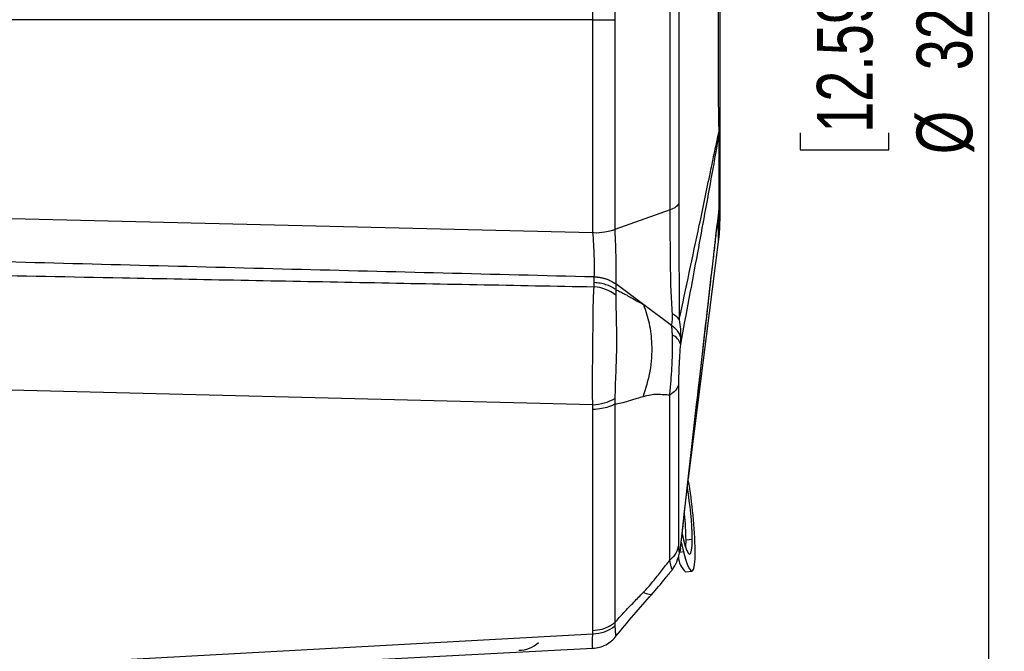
# Model space of a CAD drawing. Header units: millimetres. Extents: x 0 to 594, y 0 to 420.
# Tile 9 of 47: x 246 to 308, y 228 to 267. Entities that reach past the tile are written whole.
import ezdxf

# ---------------------------------------------------------------- set-up
doc = ezdxf.new("R2010")
doc.units = ezdxf.units.MM
doc.layers.add('SLD-0', color=7, linetype='Continuous')
doc.styles.add('SLDTEXTSTYLE0', font='TXT', dxfattribs={"width": 0.75})
doc.dimstyles.new('SLDDIMSTYLE4', dxfattribs={"dimtxt": 3.5, "dimasz": 3.2, "dimexe": 0, "dimexo": 0.0625, "dimgap": 0.875, "dimtad": 1, "dimdec": 1, "dimlfac": 3, "dimrnd": 1e-09, "dimzin": 4, "dimdsep": 46, "dimtxsty": 'SLDTEXTSTYLE0', "dimsah": 1, "dimcen": 0.09, "dimadec": 0, "dimazin": 1, "dimtfac": 1, "dimtdec": 1, "dimtofl": 0, "dimtmove": 0, "dimatfit": 3, "dimfxl": 1, "dimfrac": 2, "dimtolj": 1, "dimtzin": 12, "dimarcsym": 0})

# ---------------------------------------------------------------- blocks, each defined once
blk = doc.blocks.new('_D_5')
at = {"layer": 'SLD-0', "color": 7, "transparency": 16777216}
for p, q in [((211.798, 320.57), (307.971, 320.57)), ((306.971, 320.57), (306.971, 213.904)), ((295.148, 274.348), (295.148, 275.415)), ((295.148, 275.415), (300.704, 275.415)), ((300.704, 275.415), (300.704, 274.348)), ((295.148, 260.125), (295.148, 259.058)), ((300.704, 259.058), (300.704, 260.125)), ((295.148, 259.058), (300.704, 259.058)), ((211.798, 213.904), (307.971, 213.904))]:
    blk.add_line(p, q, dxfattribs=at)
for points in [[(306.971, 320.57), (306.421, 317.37), (307.521, 317.37)], [(306.971, 213.904), (307.521, 217.104), (306.421, 217.104)]]:
    blk.add_solid(points, dxfattribs=at)
at = {"layer": 'SLD-0', "color": 7, "transparency": 16777216, "char_height": 3.5, "attachment_point": 1, "rotation": 90, "style": 'SLDTEXTSTYLE0'}
for s, insert in [('320.0', (302.46, 264.057)), ('12.598', (296.192, 260.125)), ('%%c', (302.46, 258.779))]:
    blk.add_mtext(s, dxfattribs=dict(at, insert=insert))

msp = doc.modelspace()

# ---------------------------------------------------------------- linework, layer by layer
at = {"color": 7, "linetype": 'Continuous', "lineweight": 25}
for p, q in [((282.12, 267.237), (282.12, 277.451)), ((283.489, 277.291), (283.489, 267.237)), ((282.12, 267.237), (234.798, 267.237)), ((282.12, 253.86), (282.12, 267.237)), ((282.12, 267.237), (283.489, 267.237)), ((283.489, 267.237), (283.489, 254.045)), ((215.465, 255.443), (282.117, 253.863)), ((286.97, 255.287), (283.489, 254.045)), ((290.045, 255.277), (289.953, 254.499)), ((289.953, 254.499), (289.921, 254.221)), ((288.116, 238.39), (290.017, 253.272)), ((282.202, 250.705), (282.202, 251.061)), ((285.313, 249.32), (283.551, 250.631)), ((283.551, 250.623), (283.551, 250.267)), ((283.551, 250.267), (283.559, 249.911)), ((287.064, 248.019), (285.313, 249.32)), ((282.11, 243.022), (215.465, 244.698)), ((283.501, 243.431), (283.489, 243.059)), ((282.12, 228.82), (282.12, 242.73)), ((283.489, 243.059), (283.489, 229.333)), ((288.362, 234.567), (287.968, 234.518)), ((287.615, 234.022), (287.621, 234.023)), ((287.662, 234.381), (287.812, 233.779)), ((287.812, 233.779), (287.576, 233.749)), ((287.942, 232.522), (288.336, 232.571)), ((283.489, 229.333), (283.501, 229.128)), ((215.465, 224.979), (282.11, 228.635)), ((215.465, 224.273), (282.108, 227.718))]:
    msp.add_line(p, q, dxfattribs=at)
at = {"color": 7, "linetype": 'Continuous', "lineweight": 25, "flags": 128}
for points in [[(287.724, 234.916), (287.812, 234.533), (287.919, 234.146), (288.022, 233.859), (288.117, 233.685), (288.201, 233.629), (288.269, 233.695), (288.32, 233.878), (288.351, 234.172), (288.362, 234.567)], [(287.615, 234.022), (287.599, 233.87), (287.582, 233.777)], [(287.952, 234.045), (287.957, 234.123), (287.968, 234.518)], [(287.812, 233.779), (287.94, 233.312), (288.063, 232.951), (288.179, 232.706), (288.284, 232.584), (288.375, 232.59), (288.449, 232.722), (288.503, 232.978), (288.536, 233.349), (288.547, 233.824)]]:
    msp.add_lwpolyline(points, dxfattribs=at)
at = {"color": 7, "linetype": 'Continuous', "lineweight": 25}
for centre, radius, start, end in [((287.82, 260.11), 2.227, 0.55955, 2.65066), ((287.201, 260.197), 2.851, 359.15475, 0.84525), ((288.922, 255.35), 1.125, 356.27209, 359.22037), ((289.554, 255.358), 0.498, 357.97798, 2.02202), ((282.161, 248.638), 2.423, 54.99692, 89.02102), ((282.001, 247.941), 2.512, 51.66471, 85.75011), ((286.613, 247.7), 1.152, 36.19688, 64.30213), ((286.781, 246.603), 0.867, 15.93253, 67.50571), ((281.957, 246.108), 3.09, 272.84067, 299.97212), ((258.978, 233.211), 29.575, 1.18765, 9.93937), ((266.881, 234.167), 21.484, 1.06773, 9.78748), ((269.996, 234.298), 17.973, 0.69915, 5.93806), ((288.863, 233.55), 1.38, 183.19112, 228.12086), ((282.148, 230.737), 2.102, 268.96208, 310.05912), ((277.443, 229.447), 1.857, 270.2569, 312.87858)]:
    msp.add_arc(centre, radius, start, end, dxfattribs=at)
for points, knots in [([(286.97, 255.287), (286.97, 256.25), (286.97, 258.177), (286.97, 261.162), (286.97, 264.187), (286.97, 267.237), (286.97, 270.287), (286.97, 273.312), (286.97, 276.296), (286.97, 278.223), (286.97, 279.186)], [0, 0, 0, 0, 0.125, 0.25, 0.375, 0.5, 0.625, 0.75, 0.875, 1, 1, 1, 1]), ([(287.516, 278.795), (287.516, 277.861), (287.516, 275.997), (287.515, 273.11), (287.516, 270.183), (287.515, 267.232), (287.516, 264.287), (287.515, 261.371), (287.516, 258.483), (287.516, 256.613), (287.516, 255.675)], [0, 0, 0, 0, 0.125307, 0.24996, 0.374924, 0.500442, 0.624946, 0.749187, 0.874121, 1, 1, 1, 1]), ([(290.045, 260.213), (290.045, 260.219), (290.044, 260.231), (290.045, 260.251), (290.044, 260.264), (290.044, 260.281), (290.044, 260.298), (290.044, 260.349), (290.042, 260.424), (290.038, 260.629), (290.029, 261.023), (290.019, 261.67), (290.017, 262.503), (290.018, 263.717), (290.017, 265.301), (290.018, 267.238), (290.017, 269.176), (290.018, 270.76), (290.017, 271.975), (290.019, 272.877), (290.032, 273.585), (290.041, 274.014), (290.044, 274.158), (290.044, 274.181), (290.044, 274.198), (290.044, 274.211), (290.044, 274.222), (290.045, 274.234), (290.044, 274.248), (290.045, 274.256), (290.045, 274.26)], [0, 0, 0, 0, 0.001364, 0.002618, 0.004086, 0.004859, 0.005981, 0.007524, 0.016369, 0.025408, 0.057004, 0.111516, 0.173478, 0.2389, 0.369516, 0.500121, 0.630735, 0.761403, 0.826857, 0.888749, 0.958456, 0.99054, 0.993101, 0.994175, 0.995565, 0.996341, 0.99722, 0.998249, 0.998995, 1, 1, 1, 1]), ([(290.098, 273.892), (290.098, 273.52), (290.098, 272.775), (290.098, 271.428), (290.098, 269.877), (290.098, 268.114), (290.098, 266.405), (290.098, 264.71), (290.098, 263.321), (290.098, 262.233), (290.098, 261.401), (290.098, 260.854), (290.098, 260.581)], [0, 0, 0, 0, 0.087885, 0.175764, 0.313787, 0.436813, 0.559842, 0.682932, 0.80609, 0.870723, 0.935362, 1, 1, 1, 1]), ([(290.098, 260.581), (290.096, 260.512), (290.091, 260.39), (290.064, 260.285), (290.052, 260.239)], [0, 0, 0, 0, 0.55997, 1, 1, 1, 1]), ([(290.098, 260.581), (290.096, 260.5), (290.091, 260.355), (290.064, 260.216), (290.052, 260.155)], [0, 0, 0, 0, 0.559987, 1, 1, 1, 1]), ([(290.098, 260.581), (290.098, 260.099), (290.098, 259.134), (290.098, 257.959), (290.098, 256.987), (290.098, 256.492), (290.098, 256.244)], [0, 0, 0, 0, 0.27933, 0.55921, 0.779631, 1, 1, 1, 1]), ([(287.543, 248.38), (287.965, 250.355), (288.623, 253.436), (289.359, 256.964), (289.773, 258.962), (289.954, 259.796), (290.045, 260.213)], [0, 0, 0, 0, 0.499993, 0.779894, 0.889826, 1, 1, 1, 1]), ([(290.047, 260.132), (289.896, 259.26), (289.593, 257.517), (289.139, 255.045), (288.48, 251.468), (287.972, 248.749), (287.615, 246.841)], [0, 0, 0, 0, 0.186655, 0.373324, 0.559994, 1, 1, 1, 1]), ([(290.045, 260.213), (290.046, 260.219), (290.048, 260.228), (290.051, 260.236), (290.052, 260.239)], [0, 0, 0, 0, 0.559915, 1, 1, 1, 1]), ([(290.052, 260.155), (290.051, 260.151), (290.049, 260.145), (290.048, 260.136), (290.047, 260.132)], [0, 0, 0, 0, 0.559807, 1, 1, 1, 1]), ([(290.052, 255.376), (290.052, 255.725), (290.052, 256.423), (290.052, 257.646), (290.052, 258.891), (290.052, 259.734), (290.052, 260.155)], [0, 0, 0, 0, 0.280436, 0.560829, 0.780302, 1, 1, 1, 1]), ([(290.098, 256.244), (290.096, 256.083), (290.091, 255.794), (290.064, 255.504), (290.052, 255.376)], [0, 0, 0, 0, 0.559974, 1, 1, 1, 1]), ([(290.052, 255.341), (290.066, 255.511), (290.093, 255.814), (290.097, 256.113), (290.098, 256.244)], [0, 0, 0, 0, 0.5598603, 1, 1, 1, 1]), ([(290.098, 256.244), (290.098, 256.083), (290.098, 255.761), (290.098, 255.227), (290.098, 254.778), (290.098, 254.548), (290.098, 254.563), (290.098, 254.568)], [0, 0, 0, 0, 0.175815, 0.35162, 0.627738, 0.873855, 1, 1, 1, 1]), ([(287.516, 255.675), (287.471, 255.603), (287.381, 255.458), (287.107, 255.344), (286.97, 255.287)], [0, 0, 0, 0, 0.5, 1, 1, 1, 1]), ([(287.516, 255.675), (287.516, 255.36), (287.515, 254.731), (287.517, 253.747), (287.52, 252.759), (287.524, 251.777), (287.53, 250.823), (287.537, 249.92), (287.547, 249.08), (287.544, 248.612), (287.543, 248.38)], [0, 0, 0, 0, 0.1274, 0.254016, 0.381365, 0.507401, 0.632626, 0.757524, 0.87979, 1, 1, 1, 1]), ([(287.113, 248.737), (287.081, 249.236), (287.018, 250.233), (286.996, 251.911), (286.978, 253.641), (286.973, 254.739), (286.97, 255.287)], [0, 0, 0, 0, 0.250782, 0.500933, 0.750837, 1, 1, 1, 1]), ([(287.615, 234.022), (288.069, 238.033), (288.642, 243.095), (289.334, 249.162), (289.691, 252.285), (289.928, 254.318), (290.047, 255.335)], [0, 0, 0, 0, 0.5600048, 0.7066726, 0.8533407, 1, 1, 1, 1]), ([(290.017, 253.272), (290.017, 253.272), (290.017, 253.228), (290.017, 253.383), (290.018, 253.696), (290.017, 254.088), (290.019, 254.456), (290.032, 254.852), (290.041, 255.137), (290.044, 255.239), (290.044, 255.249), (290.044, 255.248), (290.044, 255.256), (290.044, 255.263), (290.045, 255.269), (290.044, 255.271), (290.045, 255.275), (290.045, 255.277)], [0, 0, 0, 0, 0.00023, 0.261461, 0.522801, 0.653709, 0.777496, 0.916912, 0.98108, 0.986201, 0.98835, 0.99113, 0.992681, 0.99444, 0.996497, 0.997991, 1, 1, 1, 1]), ([(290.045, 255.277), (290.046, 255.289), (290.048, 255.309), (290.051, 255.331), (290.052, 255.341)], [0, 0, 0, 0, 0.559915, 1, 1, 1, 1]), ([(290.047, 255.335), (290.048, 255.342), (290.049, 255.355), (290.051, 255.37), (290.052, 255.376)], [0, 0, 0, 0, 0.559803, 1, 1, 1, 1]), ([(287.621, 234.023), (288.048, 237.789), (288.654, 243.149), (289.339, 249.16), (289.639, 251.777), (289.797, 253.143), (289.892, 253.966), (289.945, 254.413), (289.959, 254.532)], [0, 0, 0, 0, 0.5470757, 0.7786659, 0.879152, 0.9318136, 0.9817285, 1, 1, 1, 1]), ([(290.017, 253.272), (290.041, 253.483), (290.088, 253.904), (290.095, 254.328), (290.098, 254.539)], [0, 0, 0, 0, 0.5, 1, 1, 1, 1]), ([(282.117, 253.863), (282.118, 253.863), (282.119, 253.862), (282.12, 253.861), (282.12, 253.86)], [0, 0, 0, 0, 0.56, 1, 1, 1, 1]), ([(282.202, 251.076), (282.208, 251.269), (282.219, 251.655), (282.206, 252.376), (282.174, 253.136), (282.136, 253.621), (282.117, 253.863)], [0, 0, 0, 0, 0.249163, 0.499572, 0.749435, 1, 1, 1, 1]), ([(282.12, 253.86), (282.121, 253.86), (282.126, 253.856), (282.145, 253.853), (282.394, 253.826), (282.809, 253.882), (283.236, 253.963), (283.421, 254.023), (283.489, 254.045)], [0, 0, 0, 0, 0.001972, 0.012237, 0.037136, 0.50012, 0.817754, 1, 1, 1, 1]), ([(283.489, 254.045), (283.502, 253.749), (283.53, 253.155), (283.554, 252.222), (283.563, 251.339), (283.555, 250.867), (283.551, 250.631)], [0, 0, 0, 0, 0.249355, 0.499171, 0.750222, 1, 1, 1, 1]), ([(282.202, 251.061), (275.867, 251.22), (263.152, 251.541), (240.906, 252.116), (224.995, 252.541), (215.465, 252.796)], [0, 0, 0, 0, 0.284757, 0.571602, 1, 1, 1, 1]), ([(215.465, 251.758), (221.404, 251.636), (233.764, 251.381), (251.096, 251.037), (267.398, 250.722), (277.279, 250.537), (282.187, 250.446)], [0, 0, 0, 0, 0.26702, 0.555718, 0.779307, 1, 1, 1, 1]), ([(282.187, 250.446), (282.192, 250.494), (282.2, 250.58), (282.201, 250.666), (282.202, 250.705)], [0, 0, 0, 0, 0.559978, 1, 1, 1, 1]), ([(282.202, 251.061), (282.202, 251.064), (282.202, 251.069), (282.202, 251.074), (282.202, 251.076)], [0, 0, 0, 0, 0.559908, 1, 1, 1, 1]), ([(282.202, 251.076), (282.327, 251.066), (282.58, 251.046), (282.94, 250.951), (283.275, 250.816), (283.459, 250.693), (283.551, 250.631)], [0, 0, 0, 0, 0.24773, 0.5, 0.75227, 1, 1, 1, 1]), ([(283.551, 250.631), (283.551, 250.63), (283.551, 250.627), (283.551, 250.624), (283.551, 250.623)], [0, 0, 0, 0, 0.560001, 1, 1, 1, 1]), ([(282.11, 243.022), (282.103, 243.316), (282.09, 243.904), (282.093, 244.876), (282.104, 245.876), (282.116, 246.887), (282.124, 247.878), (282.134, 248.821), (282.15, 249.699), (282.175, 250.197), (282.187, 250.446)], [0, 0, 0, 0, 0.125543, 0.250372, 0.375681, 0.500078, 0.625335, 0.749681, 0.874974, 1, 1, 1, 1]), ([(283.551, 250.267), (283.632, 250.23), (283.802, 250.151), (284.039, 250.029), (284.276, 249.899), (284.58, 249.728), (284.932, 249.526), (285.201, 249.381), (285.313, 249.32)], [0, 0, 0, 0, 0.141511, 0.293965, 0.404798, 0.543455, 0.808198, 1, 1, 1, 1]), ([(283.559, 249.911), (283.559, 249.687), (283.558, 249.237), (283.579, 248.464), (283.597, 247.641), (283.599, 246.784), (283.58, 245.912), (283.547, 245.05), (283.512, 244.208), (283.504, 243.69), (283.501, 243.431)], [0, 0, 0, 0, 0.123751, 0.248245, 0.373069, 0.499763, 0.625579, 0.751382, 0.875518, 1, 1, 1, 1]), ([(285.278, 243.535), (285.447, 244.062), (285.79, 245.129), (285.872, 246.716), (285.714, 248.14), (285.446, 248.93), (285.313, 249.32)], [0, 0, 0, 0, 0.276823, 0.560772, 0.783177, 1, 1, 1, 1]), ([(287.064, 248.019), (287.083, 248.124), (287.122, 248.334), (287.116, 248.603), (287.113, 248.737)], [0, 0, 0, 0, 0.5016561, 1, 1, 1, 1]), ([(287.543, 248.38), (287.574, 248.175), (287.632, 247.792), (287.621, 247.45), (287.616, 247.291)], [0, 0, 0, 0, 0.534286, 1, 1, 1, 1]), ([(287.113, 247.404), (287.113, 247.407), (287.112, 247.437), (287.107, 247.541), (287.094, 247.744), (287.075, 247.918), (287.064, 248.019)], [0, 0, 0, 0, 0.016082, 0.14566, 0.502149, 1, 1, 1, 1]), ([(287.616, 247.291), (287.589, 247.374), (287.547, 247.504), (287.382, 247.757), (287.199, 247.907), (287.064, 248.019)], [0, 0, 0, 0, 0.3201312, 0.4961578, 1, 1, 1, 1]), ([(286.947, 243.638), (286.975, 243.927), (287.031, 244.512), (287.094, 245.486), (287.13, 246.471), (287.119, 247.097), (287.113, 247.404)], [0, 0, 0, 0, 0.247603, 0.501386, 0.755322, 1, 1, 1, 1]), ([(287.616, 247.291), (287.619, 247.207), (287.624, 247.057), (287.618, 246.907), (287.615, 246.841)], [0, 0, 0, 0, 0.559964, 1, 1, 1, 1]), ([(287.615, 246.841), (287.596, 246.61), (287.558, 246.149), (287.521, 245.444), (287.502, 244.822), (287.5, 244.488), (287.499, 244.321)], [0, 0, 0, 0, 0.278572, 0.558369, 0.779163, 1, 1, 1, 1]), ([(287.499, 244.321), (287.457, 244.194), (287.375, 243.939), (287.089, 243.739), (286.947, 243.638)], [0, 0, 0, 0, 0.5, 1, 1, 1, 1]), ([(287.499, 244.321), (287.499, 243.354), (287.499, 241.422), (287.499, 238.788), (287.499, 236.349), (287.499, 234.938), (287.499, 234.231)], [0, 0, 0, 0, 0.250424, 0.500792, 0.750124, 1, 1, 1, 1]), ([(285.278, 243.535), (285.144, 243.497), (284.833, 243.409), (284.368, 243.26), (283.902, 243.125), (283.622, 243.08), (283.489, 243.059)], [0, 0, 0, 0, 0.222962, 0.520074, 0.772081, 1, 1, 1, 1]), ([(286.947, 243.638), (286.826, 243.641), (286.558, 243.647), (286.172, 243.689), (285.731, 243.644), (285.435, 243.573), (285.278, 243.535)], [0, 0, 0, 0, 0.223527, 0.496217, 0.731545, 1, 1, 1, 1]), ([(282.12, 242.73), (282.119, 242.785), (282.118, 242.882), (282.113, 242.979), (282.11, 243.022)], [0, 0, 0, 0, 0.559988, 1, 1, 1, 1]), ([(283.489, 243.059), (283.443, 243.035), (283.321, 242.971), (283.06, 242.871), (282.652, 242.764), (282.312, 242.743), (282.12, 242.73)], [0, 0, 0, 0, 0.124967, 0.333447, 0.625224, 1, 1, 1, 1]), ([(287.499, 234.231), (287.457, 234.048), (287.375, 233.682), (287.089, 233.393), (286.947, 233.248)], [0, 0, 0, 0, 0.5, 1, 1, 1, 1]), ([(287.499, 234.231), (287.5, 234.104), (287.503, 233.85), (287.531, 233.732), (287.569, 233.799), (287.6, 233.947), (287.615, 234.022)], [0, 0, 0, 0, 0.278602, 0.558402, 0.779163, 1, 1, 1, 1]), ([(287.112, 232.673), (287.211, 232.818), (287.401, 233.097), (287.523, 233.556), (287.582, 233.778)], [0, 0, 0, 0, 0.518389, 1, 1, 1, 1]), ([(285.278, 231.232), (285.484, 231.455), (285.883, 231.886), (286.427, 232.576), (286.774, 233.025), (286.947, 233.248)], [0, 0, 0, 0, 0.35045, 0.677935, 1, 1, 1, 1]), ([(285.819, 231.106), (286.105, 231.442), (286.549, 231.963), (286.976, 232.496), (287.127, 232.685)], [0, 0, 0, 0, 0.646335, 1, 1, 1, 1]), ([(287.108, 232.7), (287.103, 232.688), (287.089, 232.654), (287.03, 232.829), (286.974, 233.11), (286.947, 233.248)], [0, 0, 0, 0, 0.2291574, 0.6205056, 1, 1, 1, 1]), ([(283.489, 229.333), (283.678, 229.545), (284.075, 229.988), (284.679, 230.605), (285.084, 231.029), (285.278, 231.232)], [0, 0, 0, 0, 0.322696, 0.67699, 1, 1, 1, 1]), ([(283.567, 228.47), (283.936, 228.923), (284.666, 229.818), (285.44, 230.683), (285.822, 231.11)], [0, 0, 0, 0, 0.505494, 1, 1, 1, 1]), ([(285.821, 231.111), (285.78, 231.092), (285.7, 231.054), (285.418, 231.173), (285.278, 231.232)], [0, 0, 0, 0, 0.50398, 1, 1, 1, 1]), ([(283.489, 229.333), (283.443, 229.296), (283.321, 229.195), (283.06, 229.039), (282.652, 228.873), (282.312, 228.839), (282.12, 228.82)], [0, 0, 0, 0, 0.124918, 0.333381, 0.625175, 1, 1, 1, 1]), ([(283.501, 229.128), (283.504, 229.005), (283.512, 228.759), (283.546, 228.561), (283.575, 228.477), (283.582, 228.502), (283.584, 228.508)], [0, 0, 0, 0, 0.293023, 0.587827, 0.884167, 1, 1, 1, 1]), ([(282.108, 227.736), (282.106, 227.731), (282.101, 227.71), (282.093, 227.849), (282.09, 228.139), (282.103, 228.47), (282.11, 228.635)], [0, 0, 0, 0, 0.099266, 0.398974, 0.699966, 1, 1, 1, 1]), ([(282.108, 227.718), (282.249, 227.734), (282.535, 227.767), (282.938, 227.932), (283.304, 228.17), (283.493, 228.387), (283.587, 228.494)], [0, 0, 0, 0, 0.246988, 0.499873, 0.752824, 1, 1, 1, 1]), ([(282.11, 228.635), (282.113, 228.67), (282.119, 228.731), (282.12, 228.793), (282.12, 228.82)], [0, 0, 0, 0, 0.559988, 1, 1, 1, 1])]:
    msp.add_open_spline(points, degree=3, knots=knots, dxfattribs=at)
for points in [[(283.551, 250.267), (283.458, 250.329), (283.274, 250.452), (282.94, 250.584), (282.581, 250.677), (282.328, 250.695), (282.202, 250.705)], [(286.947, 233.248), (286.947, 233.976), (286.947, 235.432), (286.947, 237.945), (286.947, 240.658), (286.947, 242.645), (286.947, 243.638)]]:
    msp.add_open_spline(points, degree=3, dxfattribs=at)

# ---------------------------------------------------------------- dimensions: what is measured, and where the dimension line sits
at = {"layer": 'SLD-0', "color": 7}
dim = msp.add_linear_dim(base=(306.971, 213.904), p1=(210.798, 320.57), p2=(210.798, 213.904), angle=90, text='%%c<>', dimstyle='SLDDIMSTYLE4', dxfattribs=at)
dim.commit()
dim.dimension.update_dxf_attribs({"geometry": '_D_5', "text_midpoint": (306.971, 267.237), "dimtype": 160})

doc.saveas('drawing.dxf')
